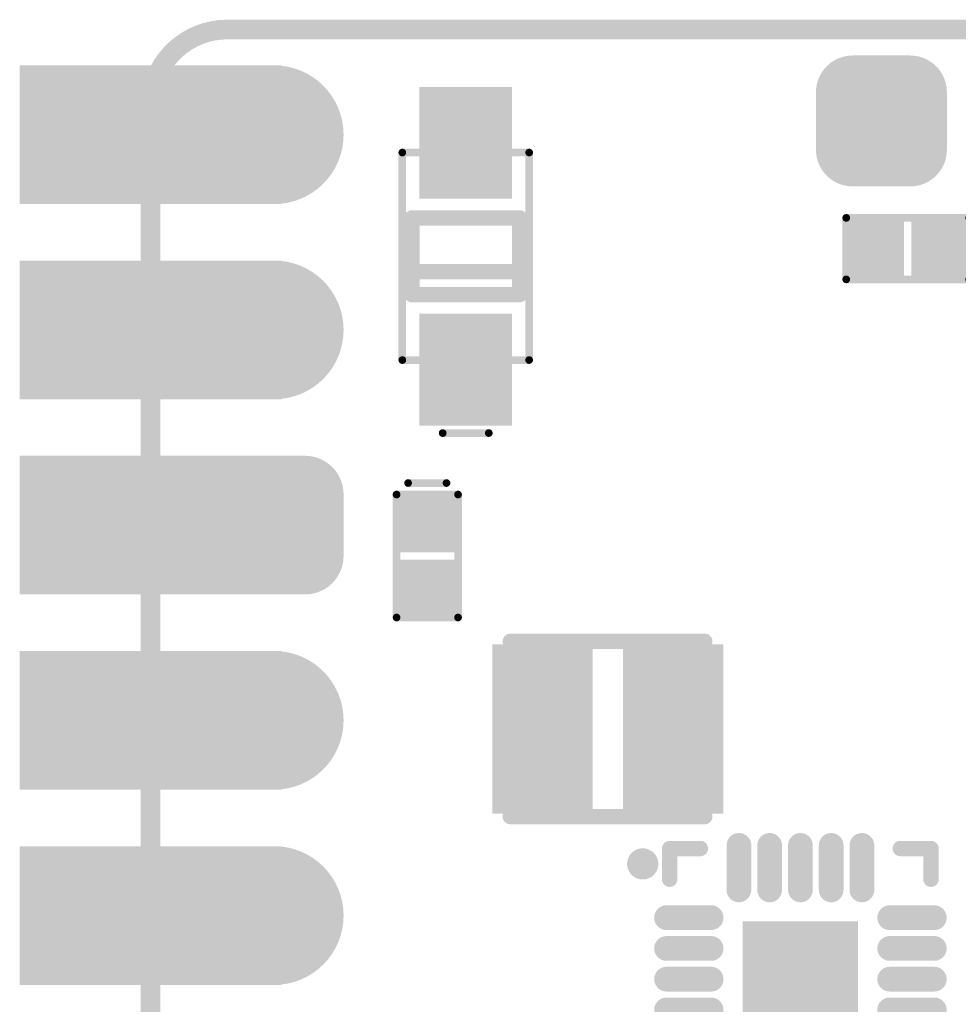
# Model space of a CAD drawing. Header units: millimetres. Extents: x 147.2 to 171.6, y 52.1 to 124.3.
# Tile 8 of 9: x 147.2 to 159.4, y 111.5 to 124.3. Entities that reach past the tile are written whole.
import ezdxf

# ---------------------------------------------------------------- set-up
doc = ezdxf.new("R2010")
doc.units = ezdxf.units.MM
for name, color, linetype in [('BottomLayer', 5, 'Continuous'), ('BottomOverlay', 54, 'Continuous'), ('BottomPaste', 16, 'Continuous'), ('BottomSolder', 6, 'Continuous'), ('KeepOutLayer', 6, 'Continuous'), ('Mechanical1', 6, 'Continuous'), ('Mechanical13', 56, 'Continuous'), ('MidLayer1', 16, 'Continuous'), ('MidLayer2', 76, 'Continuous'), ('MidLayer3', 90, 'Continuous'), ('MidLayer4', 156, 'Continuous'), ('MultiLayer', 9, 'Continuous'), ('PadHoleLayer', 156, 'Continuous'), ('TopLayer', 1, 'Continuous'), ('TopSolder', 216, 'Continuous')]:
    doc.layers.add(name, color=color, linetype=linetype)

# ---------------------------------------------------------------- blocks, each defined once
blk = doc.blocks.new('P_________1')
at = {"layer": 'BottomLayer'}
for points, const_width in [([(8.49, -13.97, 1), (9.29, -13.97, 1)], 0.8), ([(8.49, -16.51, 1), (9.29, -16.51, 1)], 0.8), ([(8.29, -18.65, 1), (8.69, -18.65, 1)], 0.4), ([(9.09, -18.65, 1), (9.49, -18.65, 1)], 0.4), ([(8.29, -19.45, 1), (8.69, -19.45, 1)], 0.4), ([(9.09, -19.45, 1), (9.49, -19.45, 1)], 0.4), ([(8.49, -21.59, 1), (9.29, -21.59, 1)], 0.8), ([(8.49, -24.13, 1), (9.29, -24.13, 1)], 0.8)]:
    blk.add_lwpolyline(points, format="xyb", close=True, dxfattribs=dict(at, const_width=const_width))
for points in [[(8.9, -14.77), (12.1, -14.77), (8.9, -13.17), (12.1, -13.17)], [(8.9, -17.31), (12.1, -17.31), (8.9, -15.71), (12.1, -15.71)], [(9.29, -19.85), (9.29, -18.25), (8.49, -19.85), (8.49, -18.25)], [(8.9, -19.85), (12.1, -19.85), (8.9, -18.25), (12.1, -18.25)], [(9.69, -19.45), (9.69, -18.65), (8.09, -19.45), (8.09, -18.65)], [(8.9, -22.39), (12.1, -22.39), (8.9, -20.79), (12.1, -20.79)], [(8.9, -24.93), (12.1, -24.93), (8.9, -23.33), (12.1, -23.33)]]:
    blk.add_solid(points, dxfattribs=at)
at = {"layer": 'BottomSolder'}
for points, const_width in [([(8.439, -13.97, 1), (9.341, -13.97, 1)], 0.902), ([(8.439, -16.51, 1), (9.341, -16.51, 1)], 0.902), ([(8.239, -18.65, 1), (8.741, -18.65, 1)], 0.502), ([(9.039, -18.65, 1), (9.541, -18.65, 1)], 0.502), ([(8.239, -19.45, 1), (8.741, -19.45, 1)], 0.502), ([(9.039, -19.45, 1), (9.541, -19.45, 1)], 0.502), ([(8.439, -21.59, 1), (9.341, -21.59, 1)], 0.902), ([(8.439, -24.13, 1), (9.341, -24.13, 1)], 0.902)]:
    blk.add_lwpolyline(points, format="xyb", close=True, dxfattribs=dict(at, const_width=const_width))
for points in [[(8.798, -14.872), (12.202, -14.872), (8.798, -13.068), (12.202, -13.068)], [(8.798, -17.412), (12.202, -17.412), (8.798, -15.608), (12.202, -15.608)], [(9.29, -19.952), (9.29, -18.148), (8.49, -19.952), (8.49, -18.148)], [(8.798, -19.952), (12.202, -19.952), (8.798, -18.148), (12.202, -18.148)], [(9.792, -19.45), (9.792, -18.65), (7.988, -19.45), (7.988, -18.65)], [(8.798, -22.492), (12.202, -22.492), (8.798, -20.688), (12.202, -20.688)], [(8.798, -25.032), (12.202, -25.032), (8.798, -23.228), (12.202, -23.228)]]:
    blk.add_solid(points, dxfattribs=at)
at = {"layer": 'Mechanical1', "const_width": 0.254}
for points in [[(10.5, 24.5), (10.5, -24.5)], [(9.5, -25.5), (-9.5, -25.5)]]:
    blk.add_lwpolyline(points, dxfattribs=at)
blk.add_lwpolyline([(10.5, -24.5, -0.414214), (9.5, -25.5)], format="xyb", dxfattribs=at)
at = {"layer": 'Mechanical1', "const_width": 0.127}
for points in [[(10.437, -24.5, 1), (10.564, -24.5, 1)], [(10.437, -24.5, 1), (10.564, -24.5, 1)], [(9.436, -25.5, 1), (9.563, -25.5, 1)], [(9.437, -25.5, 1), (9.564, -25.5, 1)]]:
    blk.add_lwpolyline(points, format="xyb", close=True, dxfattribs=at)
at = {"layer": 'MidLayer1'}
for points, const_width in [([(8.49, -13.97, 1), (9.29, -13.97, 1)], 0.8), ([(8.49, -16.51, 1), (9.29, -16.51, 1)], 0.8), ([(8.29, -18.65, 1), (8.69, -18.65, 1)], 0.4), ([(9.09, -18.65, 1), (9.49, -18.65, 1)], 0.4), ([(8.29, -19.45, 1), (8.69, -19.45, 1)], 0.4), ([(9.09, -19.45, 1), (9.49, -19.45, 1)], 0.4), ([(8.49, -21.59, 1), (9.29, -21.59, 1)], 0.8), ([(8.49, -24.13, 1), (9.29, -24.13, 1)], 0.8)]:
    blk.add_lwpolyline(points, format="xyb", close=True, dxfattribs=dict(at, const_width=const_width))
for points in [[(8.9, -14.77), (12.1, -14.77), (8.9, -13.17), (12.1, -13.17)], [(8.9, -17.31), (12.1, -17.31), (8.9, -15.71), (12.1, -15.71)], [(9.29, -19.85), (9.29, -18.25), (8.49, -19.85), (8.49, -18.25)], [(8.9, -19.85), (12.1, -19.85), (8.9, -18.25), (12.1, -18.25)], [(9.69, -19.45), (9.69, -18.65), (8.09, -19.45), (8.09, -18.65)], [(8.9, -22.39), (12.1, -22.39), (8.9, -20.79), (12.1, -20.79)], [(8.9, -24.93), (12.1, -24.93), (8.9, -23.33), (12.1, -23.33)]]:
    blk.add_solid(points, dxfattribs=at)
at = {"layer": 'MidLayer2'}
for points, const_width in [([(8.49, -13.97, 1), (9.29, -13.97, 1)], 0.8), ([(8.49, -16.51, 1), (9.29, -16.51, 1)], 0.8), ([(8.29, -18.65, 1), (8.69, -18.65, 1)], 0.4), ([(9.09, -18.65, 1), (9.49, -18.65, 1)], 0.4), ([(8.29, -19.45, 1), (8.69, -19.45, 1)], 0.4), ([(9.09, -19.45, 1), (9.49, -19.45, 1)], 0.4), ([(8.49, -21.59, 1), (9.29, -21.59, 1)], 0.8), ([(8.49, -24.13, 1), (9.29, -24.13, 1)], 0.8)]:
    blk.add_lwpolyline(points, format="xyb", close=True, dxfattribs=dict(at, const_width=const_width))
for points in [[(8.9, -14.77), (12.1, -14.77), (8.9, -13.17), (12.1, -13.17)], [(8.9, -17.31), (12.1, -17.31), (8.9, -15.71), (12.1, -15.71)], [(9.29, -19.85), (9.29, -18.25), (8.49, -19.85), (8.49, -18.25)], [(8.9, -19.85), (12.1, -19.85), (8.9, -18.25), (12.1, -18.25)], [(9.69, -19.45), (9.69, -18.65), (8.09, -19.45), (8.09, -18.65)], [(8.9, -22.39), (12.1, -22.39), (8.9, -20.79), (12.1, -20.79)], [(8.9, -24.93), (12.1, -24.93), (8.9, -23.33), (12.1, -23.33)]]:
    blk.add_solid(points, dxfattribs=at)
at = {"layer": 'MidLayer3'}
for points, const_width in [([(8.49, -13.97, 1), (9.29, -13.97, 1)], 0.8), ([(8.49, -16.51, 1), (9.29, -16.51, 1)], 0.8), ([(8.29, -18.65, 1), (8.69, -18.65, 1)], 0.4), ([(9.09, -18.65, 1), (9.49, -18.65, 1)], 0.4), ([(8.29, -19.45, 1), (8.69, -19.45, 1)], 0.4), ([(9.09, -19.45, 1), (9.49, -19.45, 1)], 0.4), ([(8.49, -21.59, 1), (9.29, -21.59, 1)], 0.8), ([(8.49, -24.13, 1), (9.29, -24.13, 1)], 0.8)]:
    blk.add_lwpolyline(points, format="xyb", close=True, dxfattribs=dict(at, const_width=const_width))
for points in [[(8.9, -14.77), (12.1, -14.77), (8.9, -13.17), (12.1, -13.17)], [(8.9, -17.31), (12.1, -17.31), (8.9, -15.71), (12.1, -15.71)], [(9.29, -19.85), (9.29, -18.25), (8.49, -19.85), (8.49, -18.25)], [(8.9, -19.85), (12.1, -19.85), (8.9, -18.25), (12.1, -18.25)], [(9.69, -19.45), (9.69, -18.65), (8.09, -19.45), (8.09, -18.65)], [(8.9, -22.39), (12.1, -22.39), (8.9, -20.79), (12.1, -20.79)], [(8.9, -24.93), (12.1, -24.93), (8.9, -23.33), (12.1, -23.33)]]:
    blk.add_solid(points, dxfattribs=at)
at = {"layer": 'MidLayer4'}
for points, const_width in [([(8.49, -13.97, 1), (9.29, -13.97, 1)], 0.8), ([(8.49, -16.51, 1), (9.29, -16.51, 1)], 0.8), ([(8.29, -18.65, 1), (8.69, -18.65, 1)], 0.4), ([(9.09, -18.65, 1), (9.49, -18.65, 1)], 0.4), ([(8.29, -19.45, 1), (8.69, -19.45, 1)], 0.4), ([(9.09, -19.45, 1), (9.49, -19.45, 1)], 0.4), ([(8.49, -21.59, 1), (9.29, -21.59, 1)], 0.8), ([(8.49, -24.13, 1), (9.29, -24.13, 1)], 0.8)]:
    blk.add_lwpolyline(points, format="xyb", close=True, dxfattribs=dict(at, const_width=const_width))
for points in [[(8.9, -14.77), (12.1, -14.77), (8.9, -13.17), (12.1, -13.17)], [(8.9, -17.31), (12.1, -17.31), (8.9, -15.71), (12.1, -15.71)], [(9.29, -19.85), (9.29, -18.25), (8.49, -19.85), (8.49, -18.25)], [(8.9, -19.85), (12.1, -19.85), (8.9, -18.25), (12.1, -18.25)], [(9.69, -19.45), (9.69, -18.65), (8.09, -19.45), (8.09, -18.65)], [(8.9, -22.39), (12.1, -22.39), (8.9, -20.79), (12.1, -20.79)], [(8.9, -24.93), (12.1, -24.93), (8.9, -23.33), (12.1, -23.33)]]:
    blk.add_solid(points, dxfattribs=at)
at = {"layer": 'MultiLayer'}
for points, const_width in [([(8.49, -13.97, 1), (9.29, -13.97, 1)], 0.8), ([(8.49, -16.51, 1), (9.29, -16.51, 1)], 0.8), ([(8.29, -18.65, 1), (8.69, -18.65, 1)], 0.4), ([(9.09, -18.65, 1), (9.49, -18.65, 1)], 0.4), ([(8.29, -19.45, 1), (8.69, -19.45, 1)], 0.4), ([(9.09, -19.45, 1), (9.49, -19.45, 1)], 0.4), ([(8.49, -21.59, 1), (9.29, -21.59, 1)], 0.8), ([(8.49, -24.13, 1), (9.29, -24.13, 1)], 0.8)]:
    blk.add_lwpolyline(points, format="xyb", close=True, dxfattribs=dict(at, const_width=const_width))
for points in [[(8.9, -14.77), (12.1, -14.77), (8.9, -13.17), (12.1, -13.17)], [(8.9, -17.31), (12.1, -17.31), (8.9, -15.71), (12.1, -15.71)], [(9.29, -19.85), (9.29, -18.25), (8.49, -19.85), (8.49, -18.25)], [(8.9, -19.85), (12.1, -19.85), (8.9, -18.25), (12.1, -18.25)], [(9.69, -19.45), (9.69, -18.65), (8.09, -19.45), (8.09, -18.65)], [(8.9, -22.39), (12.1, -22.39), (8.9, -20.79), (12.1, -20.79)], [(8.9, -24.93), (12.1, -24.93), (8.9, -23.33), (12.1, -23.33)]]:
    blk.add_solid(points, dxfattribs=at)
at = {"layer": 'PadHoleLayer', "const_width": 0.5}
for points in [[(8.64, -13.97, 1), (9.14, -13.97, 1)], [(10.25, -13.97, 1), (10.75, -13.97, 1)], [(8.64, -16.51, 1), (9.14, -16.51, 1)], [(10.25, -16.51, 1), (10.75, -16.51, 1)], [(8.64, -19.05, 1), (9.14, -19.05, 1)], [(10.25, -19.05, 1), (10.75, -19.05, 1)], [(8.64, -21.59, 1), (9.14, -21.59, 1)], [(10.25, -21.59, 1), (10.75, -21.59, 1)], [(8.64, -24.13, 1), (9.14, -24.13, 1)], [(10.25, -24.13, 1), (10.75, -24.13, 1)]]:
    blk.add_lwpolyline(points, format="xyb", close=True, dxfattribs=at)
at = {"layer": 'TopLayer'}
for points, const_width in [([(8.49, -13.97, 1), (9.29, -13.97, 1)], 0.8), ([(8.49, -16.51, 1), (9.29, -16.51, 1)], 0.8), ([(8.29, -18.65, 1), (8.69, -18.65, 1)], 0.4), ([(9.09, -18.65, 1), (9.49, -18.65, 1)], 0.4), ([(8.29, -19.45, 1), (8.69, -19.45, 1)], 0.4), ([(9.09, -19.45, 1), (9.49, -19.45, 1)], 0.4), ([(8.49, -21.59, 1), (9.29, -21.59, 1)], 0.8), ([(8.49, -24.13, 1), (9.29, -24.13, 1)], 0.8)]:
    blk.add_lwpolyline(points, format="xyb", close=True, dxfattribs=dict(at, const_width=const_width))
for points in [[(8.9, -14.77), (12.1, -14.77), (8.9, -13.17), (12.1, -13.17)], [(8.9, -17.31), (12.1, -17.31), (8.9, -15.71), (12.1, -15.71)], [(9.29, -19.85), (9.29, -18.25), (8.49, -19.85), (8.49, -18.25)], [(8.9, -19.85), (12.1, -19.85), (8.9, -18.25), (12.1, -18.25)], [(9.69, -19.45), (9.69, -18.65), (8.09, -19.45), (8.09, -18.65)], [(8.9, -22.39), (12.1, -22.39), (8.9, -20.79), (12.1, -20.79)], [(8.9, -24.93), (12.1, -24.93), (8.9, -23.33), (12.1, -23.33)]]:
    blk.add_solid(points, dxfattribs=at)
at = {"layer": 'TopSolder'}
for points, const_width in [([(8.439, -13.97, 1), (9.341, -13.97, 1)], 0.902), ([(8.439, -16.51, 1), (9.341, -16.51, 1)], 0.902), ([(8.239, -18.65, 1), (8.741, -18.65, 1)], 0.502), ([(9.039, -18.65, 1), (9.541, -18.65, 1)], 0.502), ([(8.239, -19.45, 1), (8.741, -19.45, 1)], 0.502), ([(9.039, -19.45, 1), (9.541, -19.45, 1)], 0.502), ([(8.439, -21.59, 1), (9.341, -21.59, 1)], 0.902), ([(8.439, -24.13, 1), (9.341, -24.13, 1)], 0.902)]:
    blk.add_lwpolyline(points, format="xyb", close=True, dxfattribs=dict(at, const_width=const_width))
for points in [[(8.798, -14.872), (12.202, -14.872), (8.798, -13.068), (12.202, -13.068)], [(8.798, -17.412), (12.202, -17.412), (8.798, -15.608), (12.202, -15.608)], [(9.29, -19.952), (9.29, -18.148), (8.49, -19.952), (8.49, -18.148)], [(8.798, -19.952), (12.202, -19.952), (8.798, -18.148), (12.202, -18.148)], [(9.792, -19.45), (9.792, -18.65), (7.988, -19.45), (7.988, -18.65)], [(8.798, -22.492), (12.202, -22.492), (8.798, -20.688), (12.202, -20.688)], [(8.798, -25.032), (12.202, -25.032), (8.798, -23.228), (12.202, -23.228)]]:
    blk.add_solid(points, dxfattribs=at)
blk = doc.blocks.new('ESD0402_B_4')
at = {"layer": 'BottomLayer'}
for points in [[(-0.7, 0.3), (-0.7, -0.3), (-0.15, 0.3), (-0.15, -0.3)], [(0.15, 0.3), (0.15, -0.3), (0.7, 0.3), (0.7, -0.3)]]:
    blk.add_solid(points, dxfattribs=at)
at = {"layer": 'BottomOverlay', "const_width": 0.1}
for points in [[(-0.8, 0.4), (0.8, 0.4)], [(-0.8, 0.4), (-0.8, -0.4)], [(0.8, 0.4), (0.8, -0.4)], [(0.95, 0.25), (0.95, -0.25)], [(-0.8, -0.4), (0.8, -0.4)]]:
    blk.add_lwpolyline(points, dxfattribs=at)
at = {"layer": 'BottomOverlay', "const_width": 0.05}
for points in [[(-0.825, 0.4, 1), (-0.775, 0.4, 1)], [(-0.825, 0.4, 1), (-0.775, 0.4, 1)], [(0.775, 0.4, 1), (0.825, 0.4, 1)], [(0.775, 0.4, 1), (0.825, 0.4, 1)], [(0.925, 0.25, 1), (0.975, 0.25, 1)], [(0.925, -0.25, 1), (0.975, -0.25, 1)], [(-0.825, -0.4, 1), (-0.775, -0.4, 1)], [(-0.825, -0.4, 1), (-0.775, -0.4, 1)], [(0.775, -0.4, 1), (0.825, -0.4, 1)], [(0.775, -0.4, 1), (0.825, -0.4, 1)]]:
    blk.add_lwpolyline(points, format="xyb", close=True, dxfattribs=at)
at = {"layer": 'BottomPaste'}
for points in [[(-0.7, 0.3), (-0.7, -0.3), (-0.15, 0.3), (-0.15, -0.3)], [(0.15, 0.3), (0.15, -0.3), (0.7, 0.3), (0.7, -0.3)]]:
    blk.add_solid(points, dxfattribs=at)
at = {"layer": 'BottomSolder'}
for points in [[(-0.802, 0.402), (-0.802, -0.402), (-0.048, 0.402), (-0.048, -0.402)], [(0.048, 0.402), (0.048, -0.402), (0.802, 0.402), (0.802, -0.402)]]:
    blk.add_solid(points, dxfattribs=at)
blk = doc.blocks.new('SOD_123_B_5')
at = {"layer": 'BottomLayer'}
for points in [[(-0.85, 0.5), (-2.1, 0.5), (-0.85, -0.5), (-2.1, -0.5)], [(2.1, 0.5), (0.85, 0.5), (2.1, -0.5), (0.85, -0.5)]]:
    blk.add_solid(points, dxfattribs=at)
at = {"layer": 'BottomOverlay'}
for points, const_width in [([(-0.5, 0.7), (0.5, 0.7)], 0.2), ([(-0.5, 0.7), (-0.5, -0.7)], 0.2), ([(-0.2, 0.7), (-0.2, -0.7)], 0.2), ([(0.5, 0.7), (0.5, -0.7)], 0.2), ([(-2.3, 0.3), (-2.3, -0.3)], 0.1), ([(-0.5, -0.7), (0.5, -0.7)], 0.2)]:
    blk.add_lwpolyline(points, dxfattribs=dict(at, const_width=const_width))
for points, const_width in [([(-0.55, 0.7, 1), (-0.45, 0.7, 1)], 0.1), ([(-0.55, 0.7, 1), (-0.45, 0.7, 1)], 0.1), ([(-0.25, 0.7, 1), (-0.15, 0.7, 1)], 0.1), ([(0.45, 0.7, 1), (0.55, 0.7, 1)], 0.1), ([(0.45, 0.7, 1), (0.55, 0.7, 1)], 0.1), ([(-2.325, 0.3, 1), (-2.275, 0.3, 1)], 0.05), ([(-2.325, -0.3, 1), (-2.275, -0.3, 1)], 0.05), ([(-0.55, -0.7, 1), (-0.45, -0.7, 1)], 0.1), ([(-0.55, -0.7, 1), (-0.45, -0.7, 1)], 0.1), ([(-0.25, -0.7, 1), (-0.15, -0.7, 1)], 0.1), ([(0.45, -0.7, 1), (0.55, -0.7, 1)], 0.1), ([(0.45, -0.7, 1), (0.55, -0.7, 1)], 0.1)]:
    blk.add_lwpolyline(points, format="xyb", close=True, dxfattribs=dict(at, const_width=const_width))
at = {"layer": 'BottomPaste'}
for points in [[(-0.85, 0.5), (-2.1, 0.5), (-0.85, -0.5), (-2.1, -0.5)], [(2.1, 0.5), (0.85, 0.5), (2.1, -0.5), (0.85, -0.5)]]:
    blk.add_solid(points, dxfattribs=at)
at = {"layer": 'BottomSolder'}
for points in [[(-0.748, 0.602), (-2.202, 0.602), (-0.748, -0.602), (-2.202, -0.602)], [(2.202, 0.602), (0.748, 0.602), (2.202, -0.602), (0.748, -0.602)]]:
    blk.add_solid(points, dxfattribs=at)
at = {"layer": 'Mechanical13', "const_width": 0.1}
for points in [[(-1.35, 0.825), (-1.35, -0.825)], [(-1.35, 0.825), (1.35, 0.825)], [(1.35, 0.825), (1.35, -0.825)], [(-1.35, -0.825), (1.35, -0.825)]]:
    blk.add_lwpolyline(points, dxfattribs=at)
at = {"layer": 'Mechanical13', "const_width": 0.05}
for points in [[(-1.375, 0.825, 1), (-1.325, 0.825, 1)], [(-1.375, 0.825, 1), (-1.325, 0.825, 1)], [(1.325, 0.825, 1), (1.375, 0.825, 1)], [(1.325, 0.825, 1), (1.375, 0.825, 1)], [(-1.375, -0.825, 1), (-1.325, -0.825, 1)], [(-1.375, -0.825, 1), (-1.325, -0.825, 1)], [(1.325, -0.825, 1), (1.375, -0.825, 1)], [(1.325, -0.825, 1), (1.375, -0.825, 1)]]:
    blk.add_lwpolyline(points, format="xyb", close=True, dxfattribs=at)
blk = doc.blocks.new('ESD0402_B_18')
at = {"layer": 'BottomLayer'}
for points in [[(-0.7, 0.3), (-0.7, -0.3), (-0.15, 0.3), (-0.15, -0.3)], [(0.15, 0.3), (0.15, -0.3), (0.7, 0.3), (0.7, -0.3)]]:
    blk.add_solid(points, dxfattribs=at)
at = {"layer": 'BottomOverlay', "const_width": 0.1}
for points in [[(-0.8, -0.4), (-0.8, 0.4)], [(-0.8, 0.4), (0.8, 0.4)], [(0.8, -0.4), (0.8, 0.4)], [(0.95, -0.25), (0.95, 0.25)], [(-0.8, -0.4), (0.8, -0.4)]]:
    blk.add_lwpolyline(points, dxfattribs=at)
at = {"layer": 'BottomOverlay', "const_width": 0.05}
for points in [[(-0.825, 0.4, 1), (-0.775, 0.4, 1)], [(-0.825, 0.4, 1), (-0.775, 0.4, 1)], [(0.775, 0.4, 1), (0.825, 0.4, 1)], [(0.775, 0.4, 1), (0.825, 0.4, 1)], [(0.925, 0.25, 1), (0.975, 0.25, 1)], [(0.925, -0.25, 1), (0.975, -0.25, 1)], [(-0.825, -0.4, 1), (-0.775, -0.4, 1)], [(-0.825, -0.4, 1), (-0.775, -0.4, 1)], [(0.775, -0.4, 1), (0.825, -0.4, 1)], [(0.775, -0.4, 1), (0.825, -0.4, 1)]]:
    blk.add_lwpolyline(points, format="xyb", close=True, dxfattribs=at)
at = {"layer": 'BottomPaste'}
for points in [[(-0.7, 0.3), (-0.7, -0.3), (-0.15, 0.3), (-0.15, -0.3)], [(0.15, 0.3), (0.15, -0.3), (0.7, 0.3), (0.7, -0.3)]]:
    blk.add_solid(points, dxfattribs=at)
at = {"layer": 'BottomSolder'}
for points in [[(-0.802, 0.402), (-0.802, -0.402), (-0.048, 0.402), (-0.048, -0.402)], [(0.048, 0.402), (0.048, -0.402), (0.802, 0.402), (0.802, -0.402)]]:
    blk.add_solid(points, dxfattribs=at)
blk = doc.blocks.new('PL_2520_B_26')
at = {"layer": 'BottomLayer'}
for points in [[(-1.4, -1), (-0.3, -1), (-1.4, 1), (-0.3, 1)], [(0.3, -1), (1.4, -1), (0.3, 1), (1.4, 1)]]:
    blk.add_solid(points, dxfattribs=at)
at = {"layer": 'BottomOverlay', "const_width": 0.2}
for points in [[(-1.27, 1.14), (1.26, 1.14)], [(-1.27, -1.14), (1.26, -1.14)]]:
    blk.add_lwpolyline(points, dxfattribs=at)
at = {"layer": 'BottomOverlay', "const_width": 0.1}
for points in [[(-1.32, 1.14, 1), (-1.22, 1.14, 1)], [(1.21, 1.14, 1), (1.31, 1.14, 1)], [(-1.32, -1.14, 1), (-1.22, -1.14, 1)], [(1.21, -1.14, 1), (1.31, -1.14, 1)]]:
    blk.add_lwpolyline(points, format="xyb", close=True, dxfattribs=at)
at = {"layer": 'BottomPaste'}
for points in [[(-1.4, -1), (-0.3, -1), (-1.4, 1), (-0.3, 1)], [(0.3, -1), (1.4, -1), (0.3, 1), (1.4, 1)]]:
    blk.add_solid(points, dxfattribs=at)
at = {"layer": 'BottomSolder'}
for points in [[(-1.502, -1.102), (-0.198, -1.102), (-1.502, 1.102), (-0.198, 1.102)], [(0.198, -1.102), (1.502, -1.102), (0.198, 1.102), (1.502, 1.102)]]:
    blk.add_solid(points, dxfattribs=at)
blk = doc.blocks.new('QFN_20_3X3X04P_B_35')
at = {"layer": 'BottomLayer', "const_width": 0.22}
for points in [[(-0.8, 1.161), (-0.8, 1.741)], [(-0.4, 1.161), (-0.4, 1.741)], [(0, 1.161), (0, 1.741)], [(0.4, 1.161), (0.4, 1.741)], [(0.8, 1.161), (0.8, 1.741)], [(-1.161, 0.8), (-1.741, 0.8)], [(1.161, 0.8), (1.741, 0.8)], [(-1.161, 0.4), (-1.741, 0.4)], [(1.161, 0.4), (1.741, 0.4)], [(-1.161, 0), (-1.741, 0)], [(1.161, 0), (1.741, 0)], [(-1.161, -0.4), (-1.741, -0.4)], [(1.161, -0.4), (1.741, -0.4)], [(-1.161, -0.8), (-1.741, -0.8)], [(1.161, -0.8), (1.741, -0.8)], [(-0.8, -1.161), (-0.8, -1.741)], [(-0.4, -1.161), (-0.4, -1.741)], [(0, -1.161), (0, -1.741)], [(0.4, -1.161), (0.4, -1.741)], [(0.8, -1.161), (0.8, -1.741)]]:
    blk.add_lwpolyline(points, dxfattribs=at)
at = {"layer": 'BottomLayer', "const_width": 0.11}
for points in [[(-0.855, 1.741, 1), (-0.745, 1.741, 1)], [(-0.455, 1.741, 1), (-0.345, 1.741, 1)], [(-0.055, 1.741, 1), (0.055, 1.741, 1)], [(0.345, 1.741, 1), (0.455, 1.741, 1)], [(0.745, 1.741, 1), (0.855, 1.741, 1)], [(-0.855, 1.161, 1), (-0.745, 1.161, 1)], [(-0.455, 1.161, 1), (-0.345, 1.161, 1)], [(-0.055, 1.161, 1), (0.055, 1.161, 1)], [(0.345, 1.161, 1), (0.455, 1.161, 1)], [(0.745, 1.161, 1), (0.855, 1.161, 1)], [(-1.796, 0.8, 1), (-1.686, 0.8, 1)], [(-1.216, 0.8, 1), (-1.106, 0.8, 1)], [(1.106, 0.8, 1), (1.216, 0.8, 1)], [(1.686, 0.8, 1), (1.796, 0.8, 1)], [(-1.796, 0.4, 1), (-1.686, 0.4, 1)], [(-1.216, 0.4, 1), (-1.106, 0.4, 1)], [(1.106, 0.4, 1), (1.216, 0.4, 1)], [(1.686, 0.4, 1), (1.796, 0.4, 1)], [(-1.796, 0, 1), (-1.686, 0, 1)], [(-1.216, 0, 1), (-1.106, 0, 1)], [(1.106, 0, 1), (1.216, 0, 1)], [(1.686, 0, 1), (1.796, 0, 1)], [(-1.796, -0.4, 1), (-1.686, -0.4, 1)], [(-1.216, -0.4, 1), (-1.106, -0.4, 1)], [(1.106, -0.4, 1), (1.216, -0.4, 1)], [(1.686, -0.4, 1), (1.796, -0.4, 1)], [(-1.796, -0.8, 1), (-1.686, -0.8, 1)], [(-1.216, -0.8, 1), (-1.106, -0.8, 1)], [(1.106, -0.8, 1), (1.216, -0.8, 1)], [(1.686, -0.8, 1), (1.796, -0.8, 1)], [(-0.855, -1.161, 1), (-0.745, -1.161, 1)], [(-0.455, -1.161, 1), (-0.345, -1.161, 1)], [(-0.055, -1.161, 1), (0.055, -1.161, 1)], [(0.345, -1.161, 1), (0.455, -1.161, 1)], [(0.745, -1.161, 1), (0.855, -1.161, 1)], [(-0.855, -1.741, 1), (-0.745, -1.741, 1)], [(-0.455, -1.741, 1), (-0.345, -1.741, 1)], [(-0.055, -1.741, 1), (0.055, -1.741, 1)], [(0.345, -1.741, 1), (0.455, -1.741, 1)], [(0.745, -1.741, 1), (0.855, -1.741, 1)]]:
    blk.add_lwpolyline(points, format="xyb", close=True, dxfattribs=at)
at = {"layer": 'BottomLayer'}
blk.add_solid([(0.7, 0.7), (-0.7, 0.7), (0.7, -0.7), (-0.7, -0.7)], dxfattribs=at)
at = {"layer": 'BottomOverlay', "const_width": 0.2}
for points in [[(-1.701, 1.7), (-1.301, 1.7)], [(-1.701, 1.3), (-1.701, 1.7)], [(1.299, 1.7), (1.699, 1.7)], [(1.699, 1.3), (1.699, 1.7)], [(-1.701, -1.7), (-1.701, -1.3)], [(1.699, -1.7), (1.699, -1.3)], [(-1.701, -1.7), (-1.301, -1.7)], [(1.299, -1.7), (1.699, -1.7)]]:
    blk.add_lwpolyline(points, dxfattribs=at)
at = {"layer": 'BottomOverlay'}
for points, const_width in [([(-1.751, 1.7, 1), (-1.651, 1.7, 1)], 0.1), ([(-1.751, 1.7, 1), (-1.651, 1.7, 1)], 0.1), ([(-1.351, 1.7, 1), (-1.251, 1.7, 1)], 0.1), ([(1.249, 1.7, 1), (1.349, 1.7, 1)], 0.1), ([(1.649, 1.7, 1), (1.749, 1.7, 1)], 0.1), ([(1.649, 1.7, 1), (1.749, 1.7, 1)], 0.1), ([(-1.95, 1.5, 1), (-2.153, 1.5, 1)], 0.203), ([(-2.204, 1.5, 1), (-2.102, 1.5, 1)], 0.102), ([(-2, 1.5, 1), (-1.899, 1.5, 1)], 0.102), ([(-1.751, 1.3, 1), (-1.651, 1.3, 1)], 0.1), ([(1.649, 1.3, 1), (1.749, 1.3, 1)], 0.1), ([(-1.751, -1.3, 1), (-1.651, -1.3, 1)], 0.1), ([(1.649, -1.3, 1), (1.749, -1.3, 1)], 0.1), ([(-1.751, -1.7, 1), (-1.651, -1.7, 1)], 0.1), ([(-1.751, -1.7, 1), (-1.651, -1.7, 1)], 0.1), ([(-1.351, -1.7, 1), (-1.251, -1.7, 1)], 0.1), ([(1.249, -1.7, 1), (1.349, -1.7, 1)], 0.1), ([(1.649, -1.7, 1), (1.749, -1.7, 1)], 0.1), ([(1.649, -1.7, 1), (1.749, -1.7, 1)], 0.1)]:
    blk.add_lwpolyline(points, format="xyb", close=True, dxfattribs=dict(at, const_width=const_width))
at = {"layer": 'BottomPaste', "const_width": 0.22}
for points in [[(-0.8, 1.161), (-0.8, 1.741)], [(-0.4, 1.161), (-0.4, 1.741)], [(0, 1.161), (0, 1.741)], [(0.4, 1.161), (0.4, 1.741)], [(0.8, 1.161), (0.8, 1.741)], [(-1.161, 0.8), (-1.741, 0.8)], [(1.161, 0.8), (1.741, 0.8)], [(-1.161, 0.4), (-1.741, 0.4)], [(1.161, 0.4), (1.741, 0.4)], [(-1.161, 0), (-1.741, 0)], [(1.161, 0), (1.741, 0)], [(-1.161, -0.4), (-1.741, -0.4)], [(1.161, -0.4), (1.741, -0.4)], [(-1.161, -0.8), (-1.741, -0.8)], [(1.161, -0.8), (1.741, -0.8)], [(-0.8, -1.161), (-0.8, -1.741)], [(-0.4, -1.161), (-0.4, -1.741)], [(0, -1.161), (0, -1.741)], [(0.4, -1.161), (0.4, -1.741)], [(0.8, -1.161), (0.8, -1.741)]]:
    blk.add_lwpolyline(points, dxfattribs=at)
at = {"layer": 'BottomPaste', "const_width": 0.11}
for points in [[(-0.855, 1.741, 1), (-0.745, 1.741, 1)], [(-0.455, 1.741, 1), (-0.345, 1.741, 1)], [(-0.055, 1.741, 1), (0.055, 1.741, 1)], [(0.345, 1.741, 1), (0.455, 1.741, 1)], [(0.745, 1.741, 1), (0.855, 1.741, 1)], [(-0.855, 1.161, 1), (-0.745, 1.161, 1)], [(-0.455, 1.161, 1), (-0.345, 1.161, 1)], [(-0.055, 1.161, 1), (0.055, 1.161, 1)], [(0.345, 1.161, 1), (0.455, 1.161, 1)], [(0.745, 1.161, 1), (0.855, 1.161, 1)], [(-1.796, 0.8, 1), (-1.686, 0.8, 1)], [(-1.216, 0.8, 1), (-1.106, 0.8, 1)], [(1.106, 0.8, 1), (1.216, 0.8, 1)], [(1.686, 0.8, 1), (1.796, 0.8, 1)], [(-1.796, 0.4, 1), (-1.686, 0.4, 1)], [(-1.216, 0.4, 1), (-1.106, 0.4, 1)], [(1.106, 0.4, 1), (1.216, 0.4, 1)], [(1.686, 0.4, 1), (1.796, 0.4, 1)], [(-1.796, 0, 1), (-1.686, 0, 1)], [(-1.216, 0, 1), (-1.106, 0, 1)], [(1.106, 0, 1), (1.216, 0, 1)], [(1.686, 0, 1), (1.796, 0, 1)], [(-1.796, -0.4, 1), (-1.686, -0.4, 1)], [(-1.216, -0.4, 1), (-1.106, -0.4, 1)], [(1.106, -0.4, 1), (1.216, -0.4, 1)], [(1.686, -0.4, 1), (1.796, -0.4, 1)], [(-1.796, -0.8, 1), (-1.686, -0.8, 1)], [(-1.216, -0.8, 1), (-1.106, -0.8, 1)], [(1.106, -0.8, 1), (1.216, -0.8, 1)], [(1.686, -0.8, 1), (1.796, -0.8, 1)], [(-0.855, -1.161, 1), (-0.745, -1.161, 1)], [(-0.455, -1.161, 1), (-0.345, -1.161, 1)], [(-0.055, -1.161, 1), (0.055, -1.161, 1)], [(0.345, -1.161, 1), (0.455, -1.161, 1)], [(0.745, -1.161, 1), (0.855, -1.161, 1)], [(-0.855, -1.741, 1), (-0.745, -1.741, 1)], [(-0.455, -1.741, 1), (-0.345, -1.741, 1)], [(-0.055, -1.741, 1), (0.055, -1.741, 1)], [(0.345, -1.741, 1), (0.455, -1.741, 1)], [(0.745, -1.741, 1), (0.855, -1.741, 1)]]:
    blk.add_lwpolyline(points, format="xyb", close=True, dxfattribs=at)
at = {"layer": 'BottomPaste'}
blk.add_solid([(0.7, 0.7), (-0.7, 0.7), (0.7, -0.7), (-0.7, -0.7)], dxfattribs=at)
at = {"layer": 'BottomSolder', "const_width": 0.322}
for points in [[(-0.8, 1.161), (-0.8, 1.741)], [(-0.4, 1.161), (-0.4, 1.741)], [(0, 1.161), (0, 1.741)], [(0.4, 1.161), (0.4, 1.741)], [(0.8, 1.161), (0.8, 1.741)], [(-1.161, 0.8), (-1.741, 0.8)], [(1.161, 0.8), (1.741, 0.8)], [(-1.161, 0.4), (-1.741, 0.4)], [(1.161, 0.4), (1.741, 0.4)], [(-1.161, 0), (-1.741, 0)], [(1.161, 0), (1.741, 0)], [(-1.161, -0.4), (-1.741, -0.4)], [(1.161, -0.4), (1.741, -0.4)], [(-1.161, -0.8), (-1.741, -0.8)], [(1.161, -0.8), (1.741, -0.8)], [(-0.8, -1.161), (-0.8, -1.741)], [(-0.4, -1.161), (-0.4, -1.741)], [(0, -1.161), (0, -1.741)], [(0.4, -1.161), (0.4, -1.741)], [(0.8, -1.161), (0.8, -1.741)]]:
    blk.add_lwpolyline(points, dxfattribs=at)
at = {"layer": 'BottomSolder', "const_width": 0.161}
for points in [[(-0.88, 1.741, 1), (-0.72, 1.741, 1)], [(-0.48, 1.741, 1), (-0.32, 1.741, 1)], [(-0.08, 1.741, 1), (0.08, 1.741, 1)], [(0.32, 1.741, 1), (0.48, 1.741, 1)], [(0.72, 1.741, 1), (0.88, 1.741, 1)], [(-0.88, 1.161, 1), (-0.72, 1.161, 1)], [(-0.48, 1.161, 1), (-0.32, 1.161, 1)], [(-0.08, 1.161, 1), (0.08, 1.161, 1)], [(0.32, 1.161, 1), (0.48, 1.161, 1)], [(0.72, 1.161, 1), (0.88, 1.161, 1)], [(-1.822, 0.8, 1), (-1.661, 0.8, 1)], [(-1.242, 0.8, 1), (-1.081, 0.8, 1)], [(1.081, 0.8, 1), (1.242, 0.8, 1)], [(1.661, 0.8, 1), (1.822, 0.8, 1)], [(-1.822, 0.4, 1), (-1.661, 0.4, 1)], [(-1.242, 0.4, 1), (-1.081, 0.4, 1)], [(1.081, 0.4, 1), (1.242, 0.4, 1)], [(1.661, 0.4, 1), (1.822, 0.4, 1)], [(-1.822, 0, 1), (-1.661, 0, 1)], [(-1.242, 0, 1), (-1.081, 0, 1)], [(1.081, 0, 1), (1.242, 0, 1)], [(1.661, 0, 1), (1.822, 0, 1)], [(-1.822, -0.4, 1), (-1.661, -0.4, 1)], [(-1.242, -0.4, 1), (-1.081, -0.4, 1)], [(1.081, -0.4, 1), (1.242, -0.4, 1)], [(1.661, -0.4, 1), (1.822, -0.4, 1)], [(-1.822, -0.8, 1), (-1.661, -0.8, 1)], [(-1.242, -0.8, 1), (-1.081, -0.8, 1)], [(1.081, -0.8, 1), (1.242, -0.8, 1)], [(1.661, -0.8, 1), (1.822, -0.8, 1)], [(-0.88, -1.161, 1), (-0.72, -1.161, 1)], [(-0.48, -1.161, 1), (-0.32, -1.161, 1)], [(-0.08, -1.161, 1), (0.08, -1.161, 1)], [(0.32, -1.161, 1), (0.48, -1.161, 1)], [(0.72, -1.161, 1), (0.88, -1.161, 1)], [(-0.88, -1.741, 1), (-0.72, -1.741, 1)], [(-0.48, -1.741, 1), (-0.32, -1.741, 1)], [(-0.08, -1.741, 1), (0.08, -1.741, 1)], [(0.32, -1.741, 1), (0.48, -1.741, 1)], [(0.72, -1.741, 1), (0.88, -1.741, 1)]]:
    blk.add_lwpolyline(points, format="xyb", close=True, dxfattribs=at)
at = {"layer": 'BottomSolder'}
blk.add_solid([(0.751, 0.751), (-0.751, 0.751), (0.751, -0.751), (-0.751, -0.751)], dxfattribs=at)
blk = doc.blocks.new('T_________B_45')
at = {"layer": 'BottomLayer', "const_width": 0.375}
for points in [[(-0.562, 0.375, 1), (-0.187, 0.375, 1)], [(0.187, 0.375, 1), (0.562, 0.375, 1)], [(-0.562, -0.375, 1), (-0.187, -0.375, 1)], [(0.187, -0.375, 1), (0.562, -0.375, 1)]]:
    blk.add_lwpolyline(points, format="xyb", close=True, dxfattribs=at)
at = {"layer": 'BottomLayer'}
for points in [[(0.375, -0.75), (0.375, 0.75), (-0.375, -0.75), (-0.375, 0.75)], [(0.75, -0.375), (0.75, 0.375), (-0.75, -0.375), (-0.75, 0.375)]]:
    blk.add_solid(points, dxfattribs=at)
at = {"layer": 'BottomPaste', "const_width": 0.375}
for points in [[(-0.562, 0.375, 1), (-0.187, 0.375, 1)], [(0.187, 0.375, 1), (0.562, 0.375, 1)], [(-0.562, -0.375, 1), (-0.187, -0.375, 1)], [(0.187, -0.375, 1), (0.562, -0.375, 1)]]:
    blk.add_lwpolyline(points, format="xyb", close=True, dxfattribs=at)
at = {"layer": 'BottomPaste'}
for points in [[(0.375, -0.75), (0.375, 0.75), (-0.375, -0.75), (-0.375, 0.75)], [(0.75, -0.375), (0.75, 0.375), (-0.75, -0.375), (-0.75, 0.375)]]:
    blk.add_solid(points, dxfattribs=at)
at = {"layer": 'BottomSolder', "const_width": 0.477}
for points in [[(-0.613, 0.375, 1), (-0.137, 0.375, 1)], [(0.137, 0.375, 1), (0.613, 0.375, 1)], [(-0.613, -0.375, 1), (-0.137, -0.375, 1)], [(0.137, -0.375, 1), (0.613, -0.375, 1)]]:
    blk.add_lwpolyline(points, format="xyb", close=True, dxfattribs=at)
at = {"layer": 'BottomSolder'}
for points in [[(0.375, -0.852), (0.375, 0.852), (-0.375, -0.852), (-0.375, 0.852)], [(0.852, -0.375), (0.852, 0.375), (-0.852, -0.375), (-0.852, 0.375)]]:
    blk.add_solid(points, dxfattribs=at)

msp = doc.modelspace()

# ---------------------------------------------------------------- linework, layer by layer
at = {"layer": 'KeepOutLayer', "const_width": 0.254}
msp.add_lwpolyline([(148.885, 123.202, -0.414214), (149.885, 124.202)], format="xyb", dxfattribs=at)
for points in [[(149.885, 124.202), (168.885, 124.202)], [(148.885, 74.202), (148.885, 123.202)]]:
    msp.add_lwpolyline(points, dxfattribs=at)
at = {"layer": 'KeepOutLayer', "const_width": 0.127}
for points in [[(149.822, 124.202, 1), (149.949, 124.202, 1)], [(149.822, 124.202, 1), (149.949, 124.202, 1)], [(148.822, 123.202, 1), (148.949, 123.202, 1)], [(148.822, 123.202, 1), (148.949, 123.202, 1)]]:
    msp.add_lwpolyline(points, format="xyb", close=True, dxfattribs=at)

# ---------------------------------------------------------------- block references
for name, p, rotation in [('P_________1', (159.384, 98.704), 180), ('SOD_123_B_5', (152.985, 121.252), 89.99999999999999), ('ESD0402_B_4', (152.485, 117.352), 89.99999999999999)]:
    msp.add_blockref(name, p, dxfattribs=dict(rotation=rotation))
for name, p in [('T_________B_45', (158.393, 123.013)), ('ESD0402_B_18', (158.735, 121.352)), ('PL_2520_B_26', (154.835, 115.102)), ('QFN_20_3X3X04P_B_35', (157.339, 111.846))]:
    msp.add_blockref(name, p)

doc.saveas('drawing.dxf')
